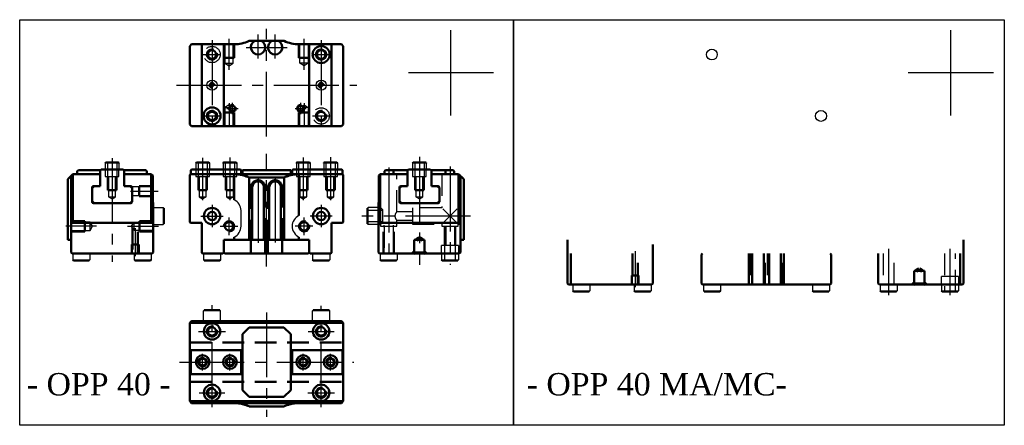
# Model space of a CAD drawing. Header units: millimetres. Extents: x 957 to 1246, y 285 to 404.
import ezdxf

# ---------------------------------------------------------------- set-up
doc = ezdxf.new("R2010")
doc.units = ezdxf.units.MM
doc.linetypes.add('CENTER2', pattern=[28.575, 19.05, -3.175, 3.175, -3.175])
doc.linetypes.add('DASHED2', pattern=[9.525, 6.35, -3.175])
doc.layers.add('1', color=2, linetype='DASHED2')
doc.layers.add('2', color=1, linetype='CENTER2')
doc.styles.get("Standard").update_dxf_attribs({"font": 'isocp.shx', "bigfont": 'chineset.shx'})

msp = doc.modelspace()

# ---------------------------------------------------------------- linework, layer by layer
at = {"color": 7}
for p, q in [((956.92, 285.01), (956.92, 404.01)), ((956.92, 404.01), (1129.32, 404.01)), ((1075.88, 404.01), (1245.63, 404.01)), ((1101.72, 404.01), (1101.72, 285.01)), ((1101.72, 285.01), (1101.72, 404.01)), ((1245.63, 404.01), (1245.63, 285.01)), ((1083.39, 375.89), (1083.39, 400.89)), ((1229.95, 375.89), (1229.95, 400.89)), ((1095.89, 388.39), (1070.89, 388.39)), ((1242.45, 388.39), (1217.45, 388.39)), ((982.02, 361.9), (982.02, 360.1)), ((986.02, 361.9), (986.02, 360.1)), ((1008.57, 361.9), (1008.57, 360.1)), ((1012.57, 361.9), (1012.57, 360.1)), ((1016.57, 361.9), (1016.57, 360.1)), ((1020.57, 361.9), (1020.57, 360.1)), ((1038.07, 361.9), (1038.07, 360.1)), ((1042.07, 361.9), (1042.07, 360.1)), ((1046.07, 361.9), (1046.07, 360.1)), ((1050.07, 361.9), (1050.07, 360.1)), ((1072.13, 361.9), (1072.13, 360.1)), ((1076.13, 361.9), (1076.13, 360.1)), ((978.27, 354.7), (978.27, 350.7)), ((989.77, 350.7), (989.77, 354.7)), ((1068.38, 354.7), (1068.38, 350.7)), ((1079.88, 350.7), (1079.88, 354.7)), ((996.02, 348.9), (999.02, 348.9)), ((999.22, 348.7), (999.02, 348.9)), ((1021.82, 343.4), (1021.82, 348)), ((1058.93, 348.7), (1059.13, 348.9)), ((1062.13, 348.9), (1059.13, 348.9)), ((996.02, 343.9), (999.02, 343.9)), ((999.22, 344.1), (999.02, 343.9)), ((1058.93, 344.1), (1059.13, 343.9)), ((1062.13, 343.9), (1059.13, 343.9)), ((972.52, 335.4), (972.52, 333.6)), ((977.52, 335.4), (977.52, 333.6)), ((990.52, 335.4), (990.52, 333.6)), ((995.52, 335.4), (995.52, 333.6)), ((1010.82, 335.4), (1010.82, 333.6)), ((1015.82, 335.4), (1015.82, 333.6)), ((1042.82, 335.4), (1042.82, 333.6)), ((1047.82, 335.4), (1047.82, 333.6)), ((1062.63, 335.4), (1062.63, 333.6)), ((1067.63, 335.4), (1067.63, 333.6)), ((1080.63, 335.4), (1080.63, 333.6)), ((1085.63, 335.4), (1085.63, 333.6)), ((977.32, 333.4), (977.52, 333.6)), ((990.72, 333.4), (990.52, 333.6)), ((1011.02, 333.4), (1010.82, 333.6)), ((1047.62, 333.4), (1047.82, 333.6)), ((1067.43, 333.4), (1067.63, 333.6)), ((1085.43, 333.4), (1085.63, 333.6)), ((1119.07, 326.3), (1119.07, 324.5)), ((1124.07, 326.3), (1124.07, 324.5)), ((1137.07, 326.3), (1137.07, 324.5)), ((1142.07, 326.3), (1142.07, 324.5)), ((1157.38, 326.3), (1157.38, 324.5)), ((1162.38, 326.3), (1162.38, 324.5)), ((1189.38, 326.3), (1189.38, 324.5)), ((1194.38, 326.3), (1194.38, 324.5)), ((1209.19, 326.3), (1209.19, 324.5)), ((1214.19, 326.3), (1214.19, 324.5)), ((1227.19, 326.3), (1227.19, 324.5)), ((1232.19, 326.3), (1232.19, 324.5)), ((1123.87, 324.3), (1124.07, 324.5)), ((1141.87, 324.3), (1142.07, 324.5)), ((1157.58, 324.3), (1157.38, 324.5)), ((1194.18, 324.3), (1194.38, 324.5)), ((1213.99, 324.3), (1214.19, 324.5)), ((1231.99, 324.3), (1232.19, 324.5)), ((1011.02, 318.75), (1010.82, 318.55)), ((1010.82, 315.55), (1010.82, 318.55)), ((1015.62, 318.75), (1015.82, 318.55)), ((1015.82, 315.55), (1015.82, 318.55)), ((1043.02, 318.75), (1042.82, 318.55)), ((1042.82, 315.55), (1042.82, 318.55)), ((1047.62, 318.75), (1047.82, 318.55)), ((1047.82, 315.55), (1047.82, 318.55)), ((1129.32, 285.01), (956.92, 285.01)), ((1245.63, 285.01), (1075.88, 285.01))]:
    msp.add_line(p, q, dxfattribs=at)
at = {"color": 7, "lineweight": 50}
for p, q in [((1007.32, 396.79), (1006.82, 396.29)), ((1006.82, 373.29), (1006.82, 396.29)), ((1007.32, 396.79), (1019.82, 396.79)), ((1010.32, 396.79), (1010.32, 372.79)), ((1016.82, 372.79), (1016.82, 396.79)), ((1024.18, 397.79), (1034.46, 397.79)), ((1025.32, 397.59), (1025.32, 397.36)), ((1028.32, 397.59), (1028.32, 397.36)), ((1030.32, 397.59), (1030.32, 397.36)), ((1033.32, 397.59), (1033.32, 397.36)), ((1038.82, 396.79), (1051.32, 396.79)), ((1041.82, 396.79), (1041.82, 372.79)), ((1048.32, 372.79), (1048.32, 396.79)), ((1051.82, 396.29), (1051.32, 396.79)), ((1051.82, 396.29), (1051.82, 373.29)), ((1006.82, 373.29), (1007.32, 372.79)), ((1051.32, 372.79), (1007.32, 372.79)), ((1051.32, 372.79), (1051.82, 373.29)), ((982.22, 362.1), (985.82, 362.1)), ((1008.77, 362.1), (1012.37, 362.1)), ((1016.77, 362.1), (1020.37, 362.1)), ((1038.27, 362.1), (1041.87, 362.1)), ((1046.27, 362.1), (1049.87, 362.1)), ((1072.33, 362.1), (1075.93, 362.1)), ((972.52, 358.7), (971.02, 357.2)), ((972.52, 358.7), (972.02, 358.2)), ((972.02, 335.7), (972.02, 358.2)), ((972.52, 358.7), (972.52, 344.4)), ((980.52, 358.7), (972.52, 358.7)), ((973.82, 359.6), (974.12, 359.9)), ((973.82, 358.7), (973.82, 359.6)), ((980.52, 359.9), (974.12, 359.9)), ((980.52, 359.8), (980.82, 360.1)), ((980.52, 355.2), (980.52, 359.8)), ((980.52, 355.5), (980.52, 358.7)), ((980.82, 360.1), (987.22, 360.1)), ((987.22, 360.1), (987.52, 359.8)), ((993.92, 359.9), (987.52, 359.9)), ((987.52, 359.8), (987.52, 355.2)), ((987.52, 358.7), (987.52, 355.5)), ((995.52, 358.7), (987.52, 358.7)), ((993.92, 359.9), (994.22, 359.6)), ((994.22, 358.7), (994.22, 359.6)), ((995.52, 344.4), (995.52, 358.7)), ((995.92, 358.3), (995.52, 358.7)), ((995.92, 358.3), (995.92, 350.4)), ((1007.02, 358.7), (1006.82, 358.5)), ((1006.82, 344.6), (1006.82, 358.5)), ((1007.02, 358.7), (1051.62, 358.7)), ((1007.07, 359.9), (1007.27, 360.1)), ((1007.07, 359.9), (1007.07, 358.7)), ((1021.67, 360.1), (1007.27, 360.1)), ((1019.82, 351.16), (1019.82, 358.7)), ((1021.67, 360.1), (1021.87, 359.9)), ((1021.87, 358.7), (1021.87, 359.9)), ((1036.42, 359.9), (1022.22, 359.9)), ((1022.22, 358.7), (1022.22, 359.9)), ((1036.42, 358.7), (1036.42, 359.9)), ((1036.77, 359.9), (1036.97, 360.1)), ((1036.77, 359.9), (1036.77, 358.7)), ((1036.97, 360.1), (1051.37, 360.1)), ((1038.82, 346.56), (1038.82, 358.7)), ((1051.37, 360.1), (1051.57, 359.9)), ((1051.57, 358.7), (1051.57, 359.9)), ((1051.82, 358.5), (1051.62, 358.7)), ((1051.82, 358.5), (1051.82, 344.6)), ((1062.23, 358.3), (1062.63, 358.7)), ((1062.23, 350.4), (1062.23, 358.3)), ((1062.63, 358.7), (1062.63, 344.4)), ((1062.63, 358.7), (1070.63, 358.7)), ((1063.93, 359.6), (1064.23, 359.9)), ((1063.93, 358.7), (1063.93, 359.6)), ((1070.63, 359.9), (1064.23, 359.9)), ((1066.53, 358.7), (1066.53, 359.9)), ((1070.63, 359.8), (1070.93, 360.1)), ((1070.63, 355.2), (1070.63, 359.8)), ((1070.63, 355.5), (1070.63, 358.7)), ((1070.93, 360.1), (1077.33, 360.1)), ((1077.33, 360.1), (1077.63, 359.8)), ((1084.03, 359.9), (1077.63, 359.9)), ((1077.63, 359.8), (1077.63, 355.2)), ((1077.63, 358.7), (1077.63, 355.5)), ((1077.63, 358.7), (1085.63, 358.7)), ((1081.73, 358.7), (1081.73, 359.9)), ((1084.03, 359.9), (1084.33, 359.6)), ((1084.33, 358.7), (1084.33, 359.6)), ((1085.63, 344.4), (1085.63, 358.7)), ((1085.63, 358.7), (1086.13, 358.2)), ((1087.13, 357.2), (1085.63, 358.7)), ((1086.13, 358.2), (1086.13, 335.7)), ((971.02, 357.2), (971.02, 339.4)), ((978.27, 354.7), (978.77, 355.2)), ((978.57, 355.2), (980.22, 355.2)), ((980.22, 355.2), (980.52, 355.2)), ((980.22, 355.2), (980.52, 355.2)), ((987.52, 355.2), (987.82, 355.2)), ((987.82, 355.2), (989.47, 355.2)), ((989.27, 355.2), (989.77, 354.7)), ((1024.18, 357.7), (1024.18, 339.4)), ((1034.46, 357.7), (1024.18, 357.7)), ((1034.46, 357.7), (1034.46, 339.4)), ((1068.38, 354.7), (1068.88, 355.2)), ((1068.68, 355.2), (1070.33, 355.2)), ((1070.33, 355.2), (1070.63, 355.2)), ((1070.33, 355.2), (1070.63, 355.2)), ((1077.63, 355.2), (1077.93, 355.2)), ((1077.93, 355.2), (1079.58, 355.2)), ((1079.38, 355.2), (1079.88, 354.7)), ((1087.13, 357.2), (1087.13, 339.4)), ((978.17, 350.6), (978.17, 354.8)), ((989.87, 354.8), (989.87, 350.6)), ((1025.12, 339.4), (1025.12, 354.85)), ((1028.52, 354.85), (1028.52, 339.4)), ((1030.12, 339.4), (1030.12, 354.85)), ((1033.52, 354.85), (1033.52, 339.4)), ((1068.28, 350.6), (1068.28, 354.8)), ((1079.98, 354.8), (1079.98, 350.6)), ((978.77, 350.2), (978.27, 350.7)), ((989.47, 350.2), (978.57, 350.2)), ((989.77, 350.7), (989.27, 350.2)), ((995.92, 350.4), (996.02, 350.4)), ((996.02, 350.4), (996.02, 335.7)), ((1062.13, 335.7), (1062.13, 350.4)), ((1062.13, 350.4), (1062.23, 350.4)), ((1068.88, 350.2), (1068.38, 350.7)), ((1079.58, 350.2), (1068.68, 350.2)), ((1079.88, 350.7), (1079.38, 350.2)), ((999.22, 344.1), (999.22, 348.7)), ((1058.93, 344.1), (1058.93, 348.7)), ((996.02, 344.4), (972.02, 344.4)), ((1006.82, 344.6), (1007.02, 344.4)), ((1010.32, 344.4), (1007.02, 344.4)), ((1010.32, 344.4), (1010.32, 335.6)), ((1051.62, 344.4), (1048.32, 344.4)), ((1048.32, 335.6), (1048.32, 344.4)), ((1051.62, 344.4), (1051.82, 344.6)), ((1086.13, 344.4), (1062.13, 344.4)), ((971.02, 339.4), (972.02, 339.4)), ((1016.82, 339.4), (1041.82, 339.4)), ((1016.82, 335.7), (1016.82, 339.4)), ((1019.82, 339.4), (1019.82, 340.24)), ((1024.72, 335.5), (1024.72, 339.4)), ((1028.92, 335.5), (1028.92, 339.4)), ((1029.72, 335.5), (1029.72, 339.4)), ((1033.92, 335.5), (1033.92, 339.4)), ((1038.82, 339.4), (1038.82, 340.24)), ((1041.82, 339.4), (1041.82, 335.7)), ((1086.13, 339.4), (1087.13, 339.4)), ((1117.57, 339.4), (1117.57, 326.6)), ((1142.57, 338.1), (1142.57, 326.6)), ((1233.69, 339.4), (1233.69, 326.6)), ((972.02, 335.7), (972.32, 335.4)), ((995.72, 335.4), (972.32, 335.4)), ((995.72, 335.4), (996.02, 335.7)), ((1010.32, 335.6), (1010.52, 335.4)), ((1016.52, 335.4), (1010.52, 335.4)), ((1016.82, 335.7), (1016.52, 335.4)), ((1017.12, 335.45), (1016.82, 335.75)), ((1041.52, 335.45), (1017.12, 335.45)), ((1041.52, 335.45), (1041.82, 335.75)), ((1041.82, 335.7), (1042.12, 335.4)), ((1048.12, 335.4), (1042.12, 335.4)), ((1048.12, 335.4), (1048.32, 335.6)), ((1062.13, 335.7), (1062.43, 335.4)), ((1085.83, 335.4), (1062.43, 335.4)), ((1085.83, 335.4), (1086.13, 335.7)), ((1118.57, 335.4), (1118.57, 326.6)), ((1156.88, 335.1), (1157.18, 335.4)), ((1156.88, 335.1), (1156.88, 326.6)), ((1170.73, 335.4), (1170.73, 326.3)), ((1171.68, 326.3), (1171.68, 335.4)), ((1175.08, 335.4), (1175.08, 326.3)), ((1176.68, 326.3), (1176.68, 335.4)), ((1180.08, 335.4), (1180.08, 326.3)), ((1181.02, 335.4), (1181.02, 326.3)), ((1194.58, 335.4), (1194.88, 335.1)), ((1194.88, 326.6), (1194.88, 335.1)), ((1208.69, 335.4), (1208.69, 326.6)), ((1232.69, 335.4), (1232.69, 326.6)), ((972.52, 333.6), (972.72, 333.4)), ((977.32, 333.4), (972.72, 333.4)), ((990.72, 333.4), (995.32, 333.4)), ((995.52, 333.6), (995.32, 333.4)), ((1011.02, 333.4), (1015.62, 333.4)), ((1015.82, 333.6), (1015.62, 333.4)), ((1042.82, 333.6), (1043.02, 333.4)), ((1047.62, 333.4), (1043.02, 333.4)), ((1062.63, 333.6), (1062.83, 333.4)), ((1067.43, 333.4), (1062.83, 333.4)), ((1080.63, 333.6), (1080.83, 333.4)), ((1085.43, 333.4), (1080.83, 333.4)), ((1117.57, 326.6), (1117.87, 326.3)), ((1142.27, 326.3), (1117.87, 326.3)), ((1118.57, 326.6), (1118.87, 326.3)), ((1142.57, 326.6), (1142.27, 326.3)), ((1156.88, 326.6), (1157.18, 326.3)), ((1194.58, 326.3), (1157.18, 326.3)), ((1194.58, 326.3), (1194.88, 326.6)), ((1208.69, 326.6), (1208.99, 326.3)), ((1233.39, 326.3), (1208.99, 326.3)), ((1232.69, 326.6), (1232.39, 326.3)), ((1233.69, 326.6), (1233.39, 326.3)), ((1119.07, 324.5), (1119.27, 324.3)), ((1123.87, 324.3), (1119.27, 324.3)), ((1137.07, 324.5), (1137.27, 324.3)), ((1141.87, 324.3), (1137.27, 324.3)), ((1157.58, 324.3), (1162.18, 324.3)), ((1162.38, 324.5), (1162.18, 324.3)), ((1189.38, 324.5), (1189.58, 324.3)), ((1194.18, 324.3), (1189.58, 324.3)), ((1209.19, 324.5), (1209.39, 324.3)), ((1213.99, 324.3), (1209.39, 324.3)), ((1227.19, 324.5), (1227.39, 324.3)), ((1231.99, 324.3), (1227.39, 324.3)), ((1015.62, 318.75), (1011.02, 318.75)), ((1043.02, 318.75), (1047.62, 318.75)), ((1007.32, 315.55), (1006.82, 315.05)), ((1051.82, 315.05), (1006.82, 315.05)), ((1006.82, 315.05), (1006.82, 292.05)), ((1007.22, 315.45), (1051.42, 315.45)), ((1007.32, 315.55), (1051.32, 315.55)), ((1051.82, 315.05), (1051.32, 315.55)), ((1051.82, 315.05), (1051.82, 292.05)), ((1022.22, 311.75), (1024.22, 313.75)), ((1024.22, 313.75), (1034.42, 313.75)), ((1034.42, 313.75), (1036.42, 311.75)), ((1022.22, 295.35), (1022.22, 311.75)), ((1036.42, 311.75), (1036.42, 295.35)), ((1022.22, 307.05), (1006.82, 307.05)), ((1007.07, 307.05), (1007.07, 300.05)), ((1021.87, 300.05), (1021.87, 307.05)), ((1051.82, 307.05), (1036.42, 307.05)), ((1036.77, 307.05), (1036.77, 300.05)), ((1051.57, 300.05), (1051.57, 307.05)), ((1006.82, 300.05), (1022.22, 300.05)), ((1036.42, 300.05), (1051.82, 300.05)), ((1024.22, 293.35), (1022.22, 295.35)), ((1036.42, 295.35), (1034.42, 293.35)), ((1006.82, 292.05), (1051.82, 292.05)), ((1007.32, 291.55), (1006.82, 292.05)), ((1024.22, 293.35), (1034.42, 293.35)), ((1051.82, 292.05), (1051.32, 291.55)), ((1051.32, 291.55), (1007.32, 291.55)), ((1034.46, 290.55), (1024.18, 290.55))]:
    msp.add_line(p, q, dxfattribs=at)
at = {"color": 7, "ltscale": 0.4}
for p, q in [((1025.32, 397.59), (1025.12, 397.79)), ((1030.32, 397.59), (1030.12, 397.79))]:
    msp.add_line(p, q, dxfattribs=at)
at = {"color": 7, "ltscale": 0.05}
for p, q in [((1028.52, 397.79), (1028.32, 397.59)), ((1033.52, 397.79), (1033.32, 397.59))]:
    msp.add_line(p, q, dxfattribs=at)
at = {"color": 7, "lineweight": 100}
for p, q in [((1013.96, 385.42), (1012.68, 384.15)), ((1012.68, 385.42), (1013.32, 384.79)), ((1045.96, 385.42), (1044.68, 384.15)), ((1044.68, 385.42), (1045.32, 384.79))]:
    msp.add_line(p, q, dxfattribs=at)
at = {"color": 7, "lineweight": 50}
for points in [[(1024.18, 357.7), (1024.07, 357.76), (1023.84, 357.86), (1023.61, 357.96), (1023.49, 358), (1023.37, 358.05), (1023.14, 358.14), (1022.9, 358.22), (1022.66, 358.29), (1022.42, 358.36), (1022.18, 358.42), (1022.06, 358.45), (1021.93, 358.48), (1021.69, 358.53), (1021.44, 358.57), (1021.19, 358.61), (1020.95, 358.64), (1020.7, 358.66), (1020.57, 358.67), (1020.45, 358.68), (1020.2, 358.7), (1019.95, 358.7), (1019.82, 358.7)], [(1038.82, 358.7), (1038.69, 358.7), (1038.44, 358.7), (1038.19, 358.68), (1038.07, 358.67), (1037.94, 358.66), (1037.69, 358.64), (1037.45, 358.61), (1037.2, 358.57), (1036.95, 358.53), (1036.71, 358.48), (1036.58, 358.45), (1036.46, 358.42), (1036.22, 358.36), (1035.98, 358.29), (1035.74, 358.22), (1035.5, 358.14), (1035.27, 358.05), (1035.15, 358), (1035.03, 357.96), (1034.8, 357.86), (1034.57, 357.76), (1034.46, 357.7)], [(1024.18, 290.55), (1024.07, 290.6), (1023.84, 290.7), (1023.61, 290.8), (1023.49, 290.85), (1023.37, 290.89), (1023.14, 290.98), (1022.9, 291.06), (1022.66, 291.13), (1022.42, 291.2), (1022.18, 291.26), (1022.06, 291.29), (1021.93, 291.32), (1021.69, 291.37), (1021.44, 291.41), (1021.19, 291.45), (1020.95, 291.48), (1020.7, 291.51), (1020.57, 291.52), (1020.45, 291.53), (1020.2, 291.54), (1019.95, 291.55), (1019.82, 291.55)], [(1038.82, 291.55), (1038.69, 291.55), (1038.44, 291.54), (1038.19, 291.53), (1038.07, 291.52), (1037.94, 291.51), (1037.69, 291.48), (1037.45, 291.45), (1037.2, 291.41), (1036.95, 291.37), (1036.71, 291.32), (1036.58, 291.29), (1036.46, 291.26), (1036.22, 291.2), (1035.98, 291.13), (1035.74, 291.06), (1035.5, 290.98), (1035.27, 290.89), (1035.15, 290.85), (1035.03, 290.8), (1034.8, 290.7), (1034.57, 290.6), (1034.46, 290.55)]]:
    msp.add_lwpolyline(points, dxfattribs=at)
for centre, radius in [((1045.32, 393.79), 2.5), ((1013.32, 393.79), 1.23), ((1045.32, 393.79), 1.23), ((1013.32, 375.79), 2.5), ((1019.32, 377.99), 0.784), ((1039.32, 377.99), 0.784), ((1013.32, 375.79), 1.23), ((1045.32, 375.79), 1.23), ((1013.32, 346.4), 2.4), ((1013.32, 346.4), 1.25), ((1045.32, 346.4), 2.4), ((1045.32, 346.4), 1.25), ((1018.32, 343.4), 1.23), ((1040.32, 343.4), 1.23), ((1013.32, 312.55), 2.4), ((1045.32, 312.55), 2.4), ((1013.32, 312.55), 1.23), ((1045.32, 312.55), 1.23), ((1010.57, 303.55), 2), ((1010.57, 303.55), 1.01), ((1018.57, 303.55), 2), ((1018.57, 303.55), 1.01), ((1040.07, 303.55), 2), ((1040.07, 303.55), 1.01), ((1048.07, 303.55), 2), ((1048.07, 303.55), 1.01), ((1013.32, 294.55), 2.4), ((1013.32, 294.55), 1.23), ((1045.32, 294.55), 2.4), ((1045.32, 294.55), 1.23)]:
    msp.add_circle(centre, radius, dxfattribs=at)
at = {"color": 7}
for centre, radius in [((1045.32, 393.79), 1.6), ((1159.88, 393.79), 1.6), ((1013.32, 384.79), 1.5), ((1045.32, 384.79), 1.5), ((1013.32, 375.79), 1.6), ((1191.88, 375.79), 1.6), ((1010.57, 303.55), 1.3), ((1018.57, 303.55), 1.3), ((1040.07, 303.55), 1.3), ((1048.07, 303.55), 1.3)]:
    msp.add_circle(centre, radius, dxfattribs=at)
at = {"color": 7, "lineweight": 50}
for centre, radius, start, end in [((1019.82, 406.79), 10, 270, 295.8419), ((1026.82, 395.89), 2.1, 115.2088, 64.7912), ((1031.82, 395.89), 2.1, 115.2088, 64.7912), ((1038.82, 406.79), 10, 244.1581, 270), ((1013.32, 393.79), 1.5, 75, 15), ((1045.32, 393.79), 1.5, 75, 15), ((1019.32, 377.99), 1, 75, 15), ((1039.32, 377.99), 1, 90, 0), ((1013.32, 375.79), 1.5, 75, 15), ((1045.32, 375.79), 1.5, 75, 15), ((982.22, 361.9), 0.2, 90, 180), ((985.82, 361.9), 0.2, 0, 90), ((1008.77, 361.9), 0.2, 90, 180), ((1012.37, 361.9), 0.2, 0, 90), ((1016.77, 361.9), 0.2, 90, 180), ((1020.37, 361.9), 0.2, 0, 90), ((1038.27, 361.9), 0.2, 90, 180), ((1041.87, 361.9), 0.2, 0, 90), ((1046.27, 361.9), 0.2, 90, 180), ((1049.87, 361.9), 0.2, 0, 90), ((1072.33, 361.9), 0.2, 90, 180), ((1075.93, 361.9), 0.2, 0, 90), ((978.57, 354.8), 0.4, 90, 180), ((989.47, 354.8), 0.4, 0, 90), ((1026.82, 354.85), 1.7, 0, 180), ((1031.82, 354.85), 1.7, 0, 180), ((1068.68, 354.8), 0.4, 90, 180), ((1079.58, 354.8), 0.4, 0, 90), ((978.57, 350.6), 0.4, 180, 270), ((989.47, 350.6), 0.4, 270, 0), ((1068.68, 350.6), 0.4, 180, 270), ((1079.58, 350.6), 0.4, 270, 0), ((1018.32, 343.4), 1.5, 270, 180), ((1040.32, 343.4), 1.5, 75, 15), ((1013.32, 312.55), 1.5, 75, 15), ((1045.32, 312.55), 1.5, 75, 15), ((1010.57, 303.55), 1.25, 75, 15), ((1018.57, 303.55), 1.25, 75, 15), ((1040.07, 303.55), 1.25, 75, 15), ((1048.07, 303.55), 1.25, 75, 15), ((1013.32, 294.55), 1.5, 75, 15), ((1045.32, 294.55), 1.5, 75, 15)]:
    msp.add_arc(centre, radius, start, end, dxfattribs=at)
at = {"color": 7}
for centre, start, end in [((1018.32, 348), 0, 64.6231), ((1040.32, 343.4), 115.3769, 244.6231), ((1018.32, 343.4), 295.3769, 0)]:
    msp.add_arc(centre, 3.5, start, end, dxfattribs=at)
at = {"layer": '1', "color": 7, "lineweight": 50}
for p, q in [((1016.82, 396.79), (1016.82, 392.79)), ((1019.82, 396.79), (1019.82, 392.79)), ((1038.82, 396.79), (1038.82, 392.79)), ((1041.82, 396.79), (1041.82, 392.79)), ((1016.82, 392.79), (1019.82, 392.79)), ((1041.82, 392.79), (1038.82, 392.79)), ((1016.82, 372.79), (1016.82, 376.79)), ((1016.82, 376.79), (1019.82, 376.79)), ((1019.82, 372.79), (1019.82, 376.79)), ((1041.82, 376.79), (1038.82, 376.79)), ((1038.82, 372.79), (1038.82, 376.79)), ((1041.82, 372.79), (1041.82, 376.79)), ((982.77, 358), (982.77, 354)), ((982.77, 358), (982.77, 354)), ((985.27, 358), (985.27, 354)), ((985.27, 358), (985.27, 354)), ((1009.32, 358), (1009.32, 354)), ((1011.82, 358), (1011.82, 354)), ((1017.32, 358), (1017.32, 354)), ((1019.82, 358), (1019.82, 354)), ((1038.82, 358), (1038.82, 354)), ((1041.32, 358), (1041.32, 354)), ((1046.82, 358), (1046.82, 354)), ((1049.32, 358), (1049.32, 354)), ((1072.88, 358), (1072.88, 354)), ((1072.88, 358), (1072.88, 354)), ((1075.38, 358), (1075.38, 354)), ((1075.38, 358), (1075.38, 354)), ((995.92, 355.2), (991.92, 355.2)), ((991.92, 355.2), (991.92, 352.2)), ((985.27, 354), (982.77, 354)), ((982.77, 354), (985.27, 354)), ((1011.82, 354), (1009.32, 354)), ((1019.82, 354), (1017.32, 354)), ((1024.77, 354.85), (1024.77, 339.4)), ((1028.87, 339.4), (1028.87, 354.85)), ((1029.77, 354.85), (1029.77, 339.4)), ((1033.87, 339.4), (1033.87, 354.85)), ((1038.82, 354), (1041.32, 354)), ((1046.82, 354), (1049.32, 354)), ((1075.38, 354), (1072.88, 354)), ((1072.88, 354), (1075.38, 354)), ((995.92, 352.2), (991.92, 352.2)), ((972.02, 344.9), (976.02, 344.9)), ((976.02, 341.9), (976.02, 344.9)), ((992.02, 341.9), (992.02, 344.9)), ((996.02, 344.9), (992.02, 344.9)), ((972.02, 341.9), (976.02, 341.9)), ((990.04, 342.93), (990.04, 335.4)), ((991.6, 335.4), (991.6, 342.17)), ((996.02, 341.9), (992.02, 341.9)), ((1063.9, 343.4), (1063.63, 343.4)), ((1063.63, 335.4), (1063.63, 343.4)), ((1066.36, 343.4), (1066.63, 343.4)), ((1066.63, 335.4), (1066.63, 343.4)), ((1081.63, 337.8), (1081.63, 343.4)), ((1084.63, 337.8), (1084.63, 343.4)), ((989.82, 335.4), (989.82, 338.1)), ((991.82, 338.1), (989.82, 338.1)), ((991.82, 335.4), (991.82, 338.1)), ((1072.63, 339.4), (1072.63, 335.7)), ((1075.63, 339.4), (1072.63, 339.4)), ((1075.63, 339.4), (1075.63, 335.7)), ((1075.63, 335.7), (1072.63, 335.7)), ((1136.59, 335.4), (1136.59, 326.3)), ((1138.16, 326.3), (1138.16, 335.4)), ((1171.33, 335.4), (1171.33, 326.3)), ((1175.43, 326.3), (1175.43, 335.4)), ((1176.33, 335.4), (1176.33, 326.3)), ((1180.43, 326.3), (1180.43, 335.4)), ((1219.19, 330.3), (1219.19, 326.6)), ((1222.19, 330.3), (1219.19, 330.3)), ((1222.19, 330.3), (1222.19, 326.6)), ((1136.37, 326.3), (1136.37, 329)), ((1138.37, 329), (1136.37, 329)), ((1138.37, 326.3), (1138.37, 329)), ((1222.19, 326.6), (1219.19, 326.6)), ((1006.82, 309.3), (1051.82, 309.3)), ((1006.82, 297.8), (1051.82, 297.8))]:
    msp.add_line(p, q, dxfattribs=at)
at = {"layer": '1', "color": 7, "lineweight": 25}
for p, q in [((1017.09, 396.79), (1017.09, 391.26)), ((1019.55, 391.26), (1019.55, 396.79)), ((1039.09, 391.26), (1039.09, 396.79)), ((1041.55, 396.79), (1041.55, 391.26)), ((1017.09, 391.26), (1018.32, 390.52)), ((1017.09, 391.26), (1019.55, 391.26)), ((1018.32, 390.52), (1019.55, 391.26)), ((1040.32, 390.52), (1039.09, 391.26)), ((1041.55, 391.26), (1039.09, 391.26)), ((1041.55, 391.26), (1040.32, 390.52)), ((1018.32, 379.03), (1017.09, 378.29)), ((1017.09, 378.29), (1017.09, 372.79)), ((1017.09, 378.29), (1018.6, 378.29)), ((1018.92, 378.66), (1018.32, 379.03)), ((1039.72, 378.66), (1040.32, 379.03)), ((1041.55, 378.29), (1040.04, 378.29)), ((1040.32, 379.03), (1041.55, 378.29)), ((1041.55, 378.29), (1041.55, 372.79)), ((1019.55, 372.79), (1019.55, 377.24)), ((1039.09, 372.79), (1039.09, 377.24)), ((982.67, 362.1), (982.67, 358)), ((985.37, 362.1), (985.37, 358)), ((1009.22, 362.1), (1009.22, 358)), ((1011.92, 362.1), (1011.92, 358)), ((1017.22, 362.1), (1017.22, 358)), ((1019.92, 362.1), (1019.92, 358)), ((1038.72, 362.1), (1038.72, 358)), ((1041.42, 362.1), (1041.42, 358)), ((1046.72, 362.1), (1046.72, 358)), ((1049.42, 362.1), (1049.42, 358)), ((1072.78, 362.1), (1072.78, 358)), ((1075.48, 362.1), (1075.48, 358)), ((981.72, 360.1), (982.02, 359.8)), ((982.02, 360.1), (982.02, 358)), ((982.02, 358), (986.02, 358)), ((983.01, 358), (983.01, 352.06)), ((985.03, 352.06), (985.03, 358)), ((986.02, 359.8), (986.32, 360.1)), ((986.02, 358), (986.02, 360.1)), ((1008.27, 360.1), (1008.57, 359.8)), ((1008.57, 360.1), (1008.57, 358)), ((1008.57, 358), (1012.57, 358)), ((1009.56, 358), (1009.56, 352.06)), ((1011.58, 352.06), (1011.58, 358)), ((1012.57, 359.8), (1012.87, 360.1)), ((1012.57, 358), (1012.57, 360.1)), ((1016.27, 360.1), (1016.57, 359.8)), ((1016.57, 360.1), (1016.57, 358)), ((1016.57, 358), (1020.57, 358)), ((1017.56, 358), (1017.56, 352.06)), ((1019.58, 352.06), (1019.58, 358)), ((1020.57, 359.8), (1020.87, 360.1)), ((1020.57, 358), (1020.57, 360.1)), ((1037.77, 360.1), (1038.07, 359.8)), ((1038.07, 360.1), (1038.07, 358)), ((1038.07, 358), (1042.07, 358)), ((1039.06, 358), (1039.06, 352.06)), ((1041.08, 352.06), (1041.08, 358)), ((1042.07, 359.8), (1042.37, 360.1)), ((1042.07, 358), (1042.07, 360.1)), ((1045.77, 360.1), (1046.07, 359.8)), ((1046.07, 360.1), (1046.07, 358)), ((1046.07, 358), (1050.07, 358)), ((1047.06, 358), (1047.06, 352.06)), ((1049.08, 352.06), (1049.08, 358)), ((1050.07, 359.8), (1050.37, 360.1)), ((1050.07, 358), (1050.07, 360.1)), ((1062.73, 358.7), (1062.73, 348.9)), ((1067.53, 347.65), (1067.53, 358.7)), ((1071.83, 360.1), (1072.13, 359.8)), ((1072.13, 360.1), (1072.13, 358)), ((1072.13, 358), (1076.13, 358)), ((1073.12, 358), (1073.12, 352.06)), ((1075.14, 352.06), (1075.14, 358)), ((1076.13, 359.8), (1076.43, 360.1)), ((1076.13, 358), (1076.13, 360.1)), ((1080.73, 358.7), (1080.73, 348.8)), ((1085.53, 348.8), (1085.53, 358.7)), ((995.92, 354.93), (990.02, 354.93)), ((990.02, 352.47), (995.92, 352.47)), ((983.01, 352.06), (985.03, 352.06)), ((983.01, 352.06), (984.02, 351.45)), ((983.01, 352.06), (985.03, 352.06)), ((984.02, 351.45), (985.03, 352.06)), ((1009.56, 352.06), (1010.57, 351.45)), ((1009.56, 352.06), (1011.58, 352.06)), ((1010.57, 351.45), (1011.58, 352.06)), ((1017.56, 352.06), (1018.57, 351.45)), ((1017.56, 352.06), (1019.58, 352.06)), ((1018.57, 351.45), (1019.58, 352.06)), ((1039.06, 352.06), (1040.07, 351.45)), ((1039.06, 352.06), (1041.08, 352.06)), ((1040.07, 351.45), (1041.08, 352.06)), ((1047.06, 352.06), (1048.07, 351.45)), ((1047.06, 352.06), (1049.08, 352.06)), ((1048.07, 351.45), (1049.08, 352.06)), ((1073.12, 352.06), (1075.14, 352.06)), ((1073.12, 352.06), (1074.13, 351.45)), ((1073.12, 352.06), (1075.14, 352.06)), ((1074.13, 351.45), (1075.14, 352.06)), ((1063.33, 348), (1058.93, 348)), ((1062.73, 348.9), (1062.13, 348.9)), ((1063.33, 348.33), (1062.73, 348.9)), ((1063.33, 348.33), (1063.33, 344.47)), ((1072.13, 347.65), (1067.53, 347.65)), ((1080.73, 348.8), (1072.13, 348.8)), ((1072.13, 348.8), (1072.13, 344)), ((1085.53, 344), (1080.73, 348.8)), ((1080.73, 344), (1085.53, 348.8)), ((1085.53, 348.8), (1086.13, 348.8)), ((977.55, 344.63), (972.02, 344.63)), ((978.29, 343.4), (977.55, 344.63)), ((977.55, 342.17), (977.55, 344.63)), ((989.75, 343.4), (990.49, 344.63)), ((990.49, 344.63), (996.02, 344.63)), ((990.49, 342.17), (990.49, 344.63)), ((1058.93, 344.8), (1063.33, 344.8)), ((1062.13, 343.9), (1062.73, 343.9)), ((1063.33, 344.47), (1062.73, 343.9)), ((1062.73, 343.9), (1062.73, 343.4)), ((1067.53, 343.4), (1067.53, 345.15)), ((1067.53, 345.15), (1072.13, 345.15)), ((1072.13, 344), (1080.73, 344)), ((1080.73, 344), (1080.73, 343.4)), ((1085.53, 343.4), (1085.53, 344)), ((1085.53, 344), (1086.13, 344)), ((972.02, 342.17), (977.55, 342.17)), ((977.55, 342.17), (978.29, 343.4)), ((990.49, 342.17), (989.75, 343.4)), ((996.02, 342.17), (990.49, 342.17)), ((1062.73, 343.4), (1067.53, 343.4)), ((1063.83, 343.4), (1063.83, 335.4)), ((1066.43, 343.4), (1066.43, 335.4)), ((1080.73, 343.4), (1085.53, 343.4)), ((1081.83, 343.4), (1081.83, 337.8)), ((1084.43, 343.4), (1084.43, 337.8)), ((1080.63, 335.4), (1080.63, 337.8)), ((1085.63, 337.8), (1080.63, 337.8)), ((1081.53, 337.8), (1081.53, 333.4)), ((1084.73, 333.4), (1084.73, 337.8)), ((1085.63, 337.8), (1085.63, 335.4)), ((1210.09, 335.4), (1210.09, 326.3)), ((1213.29, 326.3), (1213.29, 335.4)), ((1228.09, 335.4), (1228.09, 324.3)), ((1231.29, 324.3), (1231.29, 335.4)), ((1227.19, 326.3), (1227.19, 328.7)), ((1232.19, 328.7), (1227.19, 328.7)), ((1232.19, 328.7), (1232.19, 326.3))]:
    msp.add_line(p, q, dxfattribs=at)
at = {"layer": '1', "color": 7, "lineweight": 100}
for p, q in [((1073.25, 339.4), (1074.13, 339.91)), ((1075.01, 339.4), (1074.13, 339.91)), ((1072.33, 335.4), (1072.63, 335.7)), ((1075.93, 335.4), (1075.63, 335.7)), ((1219.81, 330.3), (1220.69, 330.81)), ((1221.56, 330.3), (1220.69, 330.81)), ((1218.89, 326.3), (1219.19, 326.6)), ((1222.49, 326.3), (1222.19, 326.6))]:
    msp.add_line(p, q, dxfattribs=at)
at = {"layer": '1', "color": 7, "lineweight": 25}
for centre in [(1013.32, 393.79), (1045.32, 393.79), (1013.32, 375.79), (1045.32, 375.79)]:
    msp.add_circle(centre, 2.4, dxfattribs=at)
for centre, start, end in [((982.22, 358.2), 180, 270), ((985.82, 358.2), 270, 0), ((1008.77, 358.2), 180, 270), ((1012.37, 358.2), 270, 0), ((1016.77, 358.2), 180, 270), ((1020.37, 358.2), 270, 0), ((1038.27, 358.2), 180, 270), ((1041.87, 358.2), 270, 0), ((1046.27, 358.2), 180, 270), ((1049.87, 358.2), 270, 0), ((1072.33, 358.2), 180, 270), ((1075.93, 358.2), 270, 0)]:
    msp.add_arc(centre, 0.2, start, end, dxfattribs=at)
at = {"layer": '1', "color": 7, "lineweight": 50}
for centre in [(1026.82, 354.85), (1031.82, 354.85)]:
    msp.add_arc(centre, 2.05, 0, 180, dxfattribs=at)
at = {"layer": '1', "color": 7}
msp.add_arc((1068.61, 346.4), 1.65, 130.7792, 229.2208, dxfattribs=at)
at = {"layer": '2', "color": 7, "lineweight": 25}
for p, q in [((1029.32, 369.7), (1029.32, 401.37)), ((1026.82, 392.66), (1026.82, 399.67)), ((1031.82, 392.66), (1031.82, 399.67)), ((1013.32, 397.99), (1013.32, 371.59)), ((1018.32, 389.32), (1018.32, 398.36)), ((1023.29, 395.89), (1035.35, 395.89)), ((1040.32, 389.32), (1040.32, 398.36)), ((1045.32, 397.99), (1045.32, 371.59)), ((1010.75, 393.79), (1015.89, 393.79)), ((1042.7, 393.79), (1047.95, 393.79)), ((1002.89, 384.79), (1055.75, 384.79)), ((1018.32, 379.53), (1018.32, 372.44)), ((1019.32, 376.34), (1019.32, 379.63)), ((1039.32, 376.34), (1039.32, 379.63)), ((1040.32, 379.53), (1040.32, 372.44)), ((1010.7, 375.79), (1015.95, 375.79)), ((1017.67, 377.99), (1020.97, 377.99)), ((1037.67, 377.99), (1040.97, 377.99)), ((1042.75, 375.79), (1047.89, 375.79)), ((1029.32, 331.57), (1029.32, 364.68)), ((1074.13, 363.81), (1074.13, 332.05)), ((984.02, 363.41), (984.02, 332.99)), ((1010.57, 363.44), (1010.57, 351.02)), ((1018.57, 363.56), (1018.57, 351.02)), ((1040.07, 363.56), (1040.07, 351.02)), ((1048.07, 363.64), (1048.07, 351.02)), ((1083.13, 360.93), (1083.13, 332.13)), ((1065.13, 360.6), (1065.13, 332.32)), ((1026.82, 357.64), (1026.82, 337.66)), ((1031.82, 357.69), (1031.82, 337.66)), ((989.37, 353.7), (997.55, 353.7)), ((1013.32, 349.68), (1013.32, 343.13)), ((1045.32, 349.68), (1045.32, 343.13)), ((1010.08, 346.4), (1016.56, 346.4)), ((1018.32, 340.82), (1018.32, 345.98)), ((1040.32, 340.82), (1040.32, 345.98)), ((1048.56, 346.4), (1042.08, 346.4)), ((1089.11, 346.4), (1057.29, 346.4)), ((979.48, 343.4), (970.44, 343.4)), ((988.55, 343.4), (997.59, 343.4)), ((990.82, 342.8), (990.82, 334.65)), ((1015.74, 343.4), (1020.9, 343.4)), ((1042.9, 343.4), (1037.74, 343.4)), ((1137.37, 336.11), (1137.37, 325.55)), ((1013.32, 290.35), (1013.32, 320.24)), ((1029.32, 318.15), (1029.32, 287.46)), ((1045.32, 290.35), (1045.32, 320.07)), ((1009.38, 312.55), (1017.26, 312.55)), ((1041.54, 312.55), (1049.1, 312.55)), ((1003.74, 303.55), (1054.9, 303.55)), ((1010.57, 301.13), (1010.57, 305.96)), ((1018.57, 301.13), (1018.57, 305.96)), ((1040.07, 301.13), (1040.07, 305.96)), ((1048.07, 301.13), (1048.07, 305.96)), ((1009.54, 294.55), (1017.1, 294.55)), ((1041.38, 294.55), (1049.26, 294.55))]:
    msp.add_line(p, q, dxfattribs=at)
at = {"layer": '2', "color": 7}
for p, q in [((1211.69, 336.77), (1211.69, 323.17)), ((1229.69, 336.77), (1229.69, 323.17))]:
    msp.add_line(p, q, dxfattribs=at)

# ---------------------------------------------------------------- texts
at = {"color": 7, "char_height": 6.5625, "attachment_point": 7}
for s, insert, width in [('{\\fRomantic|b0|i0|c2|p2;- OPP 40 -}', (959.02, 293.69), 73.9586), ('{\\fRomantic|b0|i0|c2|p2;- OPP 40 MA/MC-}', (1105.57, 293.69), 109.6817)]:
    msp.add_mtext(s, dxfattribs=dict(at, insert=insert, width=width))

doc.saveas('drawing.dxf')
